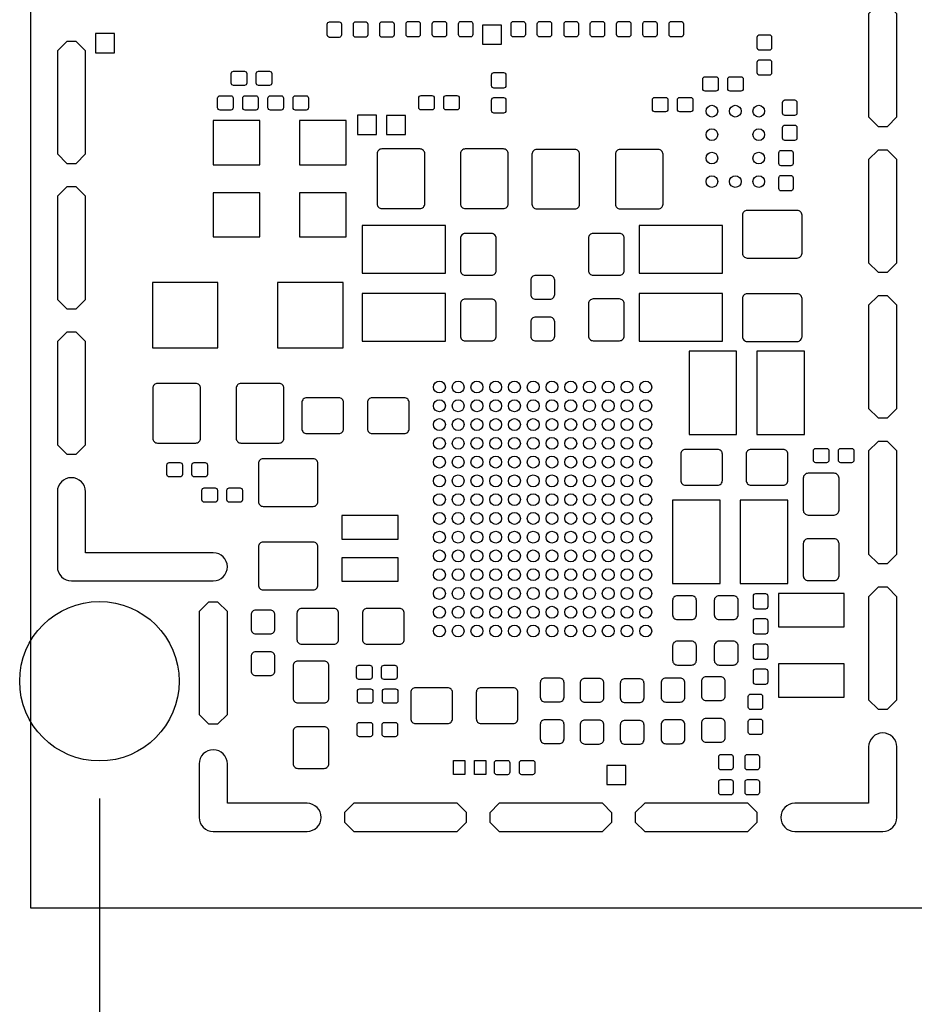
# Model space of a CAD drawing. Extents: x -24.7 to 59.4, y -30.7 to 50.3.
# Tile 2 of 4: x -1.7 to 17.4, y -6.9 to 14.1. Entities that reach past the tile are written whole.
import ezdxf

# ---------------------------------------------------------------- set-up
doc = ezdxf.new("R2010")
doc.units = 0
for name, color, linetype in [('BG_DIMENSION', 7, 'CONTINUOUS'), ('BG_OUTLINE', 7, 'CONTINUOUS'), ('PIN_BOTTOM', 7, 'CONTINUOUS')]:
    doc.layers.add(name, color=color, linetype=linetype)

msp = doc.modelspace()

# ---------------------------------------------------------------- linework, layer by layer
at = {"layer": 'BG_DIMENSION'}
msp.add_lwpolyline([(0, -2.5), (0, -11.0561)], dxfattribs=at)
at = {"layer": 'BG_OUTLINE'}
msp.add_lwpolyline([(-1.47, 30.67), (-1.47, -4.83), (23.5318, -4.83), (23.53, 30.67)], close=True, dxfattribs=at)
at = {"layer": 'PIN_BOTTOM'}
for points in [[(16.603, 14.4268), (16.403, 14.2268), (16.403, 12.0268), (16.603, 11.8268), (16.803, 11.8268), (17.003, 12.0268), (17.003, 14.2268), (16.803, 14.4268)], [(8.1668, 13.5768), (8.5732, 13.5768), (8.5732, 13.9832), (8.1668, 13.9832)], [(-0.0832, 13.3968), (0.3232, 13.3968), (0.3232, 13.8032), (-0.0832, 13.8032)], [(-0.697, 13.638), (-0.897, 13.438), (-0.897, 11.238), (-0.697, 11.038), (-0.497, 11.038), (-0.297, 11.238), (-0.297, 13.438), (-0.497, 13.638)], [(5.5048, 11.6558), (5.9112, 11.6558), (5.9112, 12.0622), (5.5048, 12.0622)], [(6.1228, 11.6528), (6.5292, 11.6528), (6.5292, 12.0592), (6.1228, 12.0592)], [(2.428, 11.0079), (3.4186, 11.0079), (3.4186, 11.9477), (2.428, 11.9477)], [(4.2685, 11.0079), (5.2591, 11.0079), (5.2591, 11.9477), (4.2685, 11.9477)], [(16.603, 11.3204), (16.403, 11.1204), (16.403, 8.9204), (16.603, 8.7204), (16.803, 8.7204), (17.003, 8.9204), (17.003, 11.1204), (16.803, 11.3204)], [(-0.697, 10.538), (-0.897, 10.338), (-0.897, 8.138), (-0.697, 7.938), (-0.497, 7.938), (-0.297, 8.138), (-0.297, 10.338), (-0.497, 10.538)], [(2.428, 9.4687), (3.4186, 9.4687), (3.4186, 10.4085), (2.428, 10.4085)], [(4.2685, 9.4687), (5.2591, 9.4687), (5.2591, 10.4085), (4.2685, 10.4085)], [(7.379, 8.6959), (7.379, 9.7119), (5.601, 9.7119), (5.601, 8.6959)], [(13.289, 8.6959), (13.289, 9.7119), (11.511, 9.7119), (11.511, 8.6959)], [(1.1305, 7.1045), (2.5275, 7.1045), (2.5275, 8.5015), (1.1305, 8.5015)], [(3.7975, 7.1045), (5.1945, 7.1045), (5.1945, 8.5015), (3.7975, 8.5015)], [(7.379, 7.2481), (7.379, 8.2641), (5.601, 8.2641), (5.601, 7.2481)], [(13.289, 7.2481), (13.289, 8.2641), (11.511, 8.2641), (11.511, 7.2481)], [(16.603, 8.214), (16.403, 8.014), (16.403, 5.814), (16.603, 5.614), (16.803, 5.614), (17.003, 5.814), (17.003, 8.014), (16.803, 8.214)], [(-0.697, 7.438), (-0.897, 7.238), (-0.897, 5.038), (-0.697, 4.838), (-0.497, 4.838), (-0.297, 5.038), (-0.297, 7.238), (-0.497, 7.438)], [(12.5721, 5.26), (13.5881, 5.26), (13.5881, 7.038), (12.5721, 7.038)], [(14.0199, 5.26), (15.0359, 5.26), (15.0359, 7.038), (14.0199, 7.038)], [(16.603, 5.1076), (16.403, 4.9076), (16.403, 2.7076), (16.603, 2.5076), (16.803, 2.5076), (17.003, 2.7076), (17.003, 4.9076), (16.803, 5.1076)], [(12.2181, 2.081), (13.2341, 2.081), (13.2341, 3.859), (12.2181, 3.859)], [(13.6659, 2.081), (14.6819, 2.081), (14.6819, 3.859), (13.6659, 3.859)], [(5.1724, 3.03), (6.3724, 3.03), (6.3724, 3.53), (5.1724, 3.53)], [(5.1724, 2.13), (6.3724, 2.13), (6.3724, 2.63), (5.1724, 2.63)], [(16.603, 2.0012), (16.403, 1.8012), (16.403, -0.3988), (16.603, -0.5988), (16.803, -0.5988), (17.003, -0.3988), (17.003, 1.8012), (16.803, 2.0012)], [(2.328, 1.688), (2.128, 1.488), (2.128, -0.712), (2.328, -0.912), (2.528, -0.912), (2.728, -0.712), (2.728, 1.488), (2.528, 1.688)], [(15.8805, 1.1577), (15.8805, 1.8689), (14.4835, 1.8689), (14.4835, 1.1577)], [(15.8805, -0.3409), (15.8805, 0.3703), (14.4835, 0.3703), (14.4835, -0.3409)], [(7.79, -1.69), (7.79, -1.99), (7.55, -1.99), (7.55, -1.69)], [(8.24, -1.69), (8.24, -1.99), (8, -1.99), (8, -1.69)], [(11.2232, -2.2032), (11.2232, -1.7968), (10.8168, -1.7968), (10.8168, -2.2032)], [(5.228, -3.002), (5.428, -3.202), (7.628, -3.202), (7.828, -3.002), (7.828, -2.802), (7.628, -2.602), (5.428, -2.602), (5.228, -2.802)], [(8.327, -3.003), (8.527, -3.203), (10.727, -3.203), (10.927, -3.003), (10.927, -2.803), (10.727, -2.603), (8.527, -2.603), (8.327, -2.803)], [(11.427, -3.002), (11.627, -3.202), (13.827, -3.202), (14.027, -3.002), (14.027, -2.802), (13.827, -2.602), (11.627, -2.602), (11.427, -2.802)]]:
    msp.add_lwpolyline(points, close=True, dxfattribs=at)
for points in [[(6.5376, 13.7823), (6.5376, 14.0109, -0.414214), (6.5884, 14.0617), (6.7916, 14.0617, -0.414214), (6.8424, 14.0109), (6.8424, 13.7823, -0.414214), (6.7916, 13.7315), (6.5884, 13.7315, -0.414214)], [(7.0976, 13.7823), (7.0976, 14.0109, -0.414214), (7.1484, 14.0617), (7.3516, 14.0617, -0.414214), (7.4024, 14.0109), (7.4024, 13.7823, -0.414214), (7.3516, 13.7315), (7.1484, 13.7315, -0.414214)], [(7.6576, 13.7823), (7.6576, 14.0109, -0.414214), (7.7084, 14.0617), (7.9116, 14.0617, -0.414214), (7.9624, 14.0109), (7.9624, 13.7823, -0.414214), (7.9116, 13.7315), (7.7084, 13.7315, -0.414214)], [(8.7776, 13.7823), (8.7776, 14.0109, -0.414214), (8.8284, 14.0617), (9.0316, 14.0617, -0.414214), (9.0824, 14.0109), (9.0824, 13.7823, -0.414214), (9.0316, 13.7315), (8.8284, 13.7315, -0.414214)], [(9.3376, 13.7823), (9.3376, 14.0109, -0.414214), (9.3884, 14.0617), (9.5916, 14.0617, -0.414214), (9.6424, 14.0109), (9.6424, 13.7823, -0.414214), (9.5916, 13.7315), (9.3884, 13.7315, -0.414214)], [(9.9076, 13.7823), (9.9076, 14.0109, -0.414214), (9.9584, 14.0617), (10.1616, 14.0617, -0.414214), (10.2124, 14.0109), (10.2124, 13.7823, -0.414214), (10.1616, 13.7315), (9.9584, 13.7315, -0.414214)], [(10.4676, 13.7823), (10.4676, 14.0109, -0.414214), (10.5184, 14.0617), (10.7216, 14.0617, -0.414214), (10.7724, 14.0109), (10.7724, 13.7823, -0.414214), (10.7216, 13.7315), (10.5184, 13.7315, -0.414214)], [(11.0276, 13.7823), (11.0276, 14.0109, -0.414214), (11.0784, 14.0617), (11.2816, 14.0617, -0.414214), (11.3324, 14.0109), (11.3324, 13.7823, -0.414214), (11.2816, 13.7315), (11.0784, 13.7315, -0.414214)], [(11.5876, 13.7823), (11.5876, 14.0109, -0.414214), (11.6384, 14.0617), (11.8416, 14.0617, -0.414214), (11.8924, 14.0109), (11.8924, 13.7823, -0.414214), (11.8416, 13.7315), (11.6384, 13.7315, -0.414214)], [(12.1476, 13.7823), (12.1476, 14.0109, -0.414214), (12.1984, 14.0617), (12.4016, 14.0617, -0.414214), (12.4524, 14.0109), (12.4524, 13.7823, -0.414214), (12.4016, 13.7315), (12.1984, 13.7315, -0.414214)], [(4.8576, 13.7743), (4.8576, 14.0029, -0.414214), (4.9084, 14.0537), (5.1116, 14.0537, -0.414214), (5.1624, 14.0029), (5.1624, 13.7743, -0.414214), (5.1116, 13.7235), (4.9084, 13.7235, -0.414214)], [(5.4176, 13.7757), (5.4176, 14.0043, -0.414214), (5.4684, 14.0551), (5.6716, 14.0551, -0.414214), (5.7224, 14.0043), (5.7224, 13.7757, -0.414214), (5.6716, 13.7249), (5.4684, 13.7249, -0.414214)], [(5.9776, 13.7757), (5.9776, 14.0043, -0.414214), (6.0284, 14.0551), (6.2316, 14.0551, -0.414214), (6.2824, 14.0043), (6.2824, 13.7757, -0.414214), (6.2316, 13.7249), (6.0284, 13.7249, -0.414214)], [(14.0276, 13.4991), (14.0276, 13.7277, -0.414214), (14.0784, 13.7785), (14.2816, 13.7785, -0.414214), (14.3324, 13.7277), (14.3324, 13.4991, -0.414214), (14.2816, 13.4483), (14.0784, 13.4483, -0.414214)], [(14.0276, 12.9657), (14.0276, 13.1943, -0.414214), (14.0784, 13.2451), (14.2816, 13.2451, -0.414214), (14.3324, 13.1943), (14.3324, 12.9657, -0.414214), (14.2816, 12.9149), (14.0784, 12.9149, -0.414214)], [(2.8623, 13.0024), (3.0909, 13.0024, -0.414214), (3.1417, 12.9516), (3.1417, 12.7484, -0.414214), (3.0909, 12.6976), (2.8623, 12.6976, -0.414214), (2.8115, 12.7484), (2.8115, 12.9516, -0.414214)], [(3.3957, 13.0024), (3.6243, 13.0024, -0.414214), (3.6751, 12.9516), (3.6751, 12.7484, -0.414214), (3.6243, 12.6976), (3.3957, 12.6976, -0.414214), (3.3449, 12.7484), (3.3449, 12.9516, -0.414214)], [(8.3626, 12.6927), (8.3626, 12.9213, -0.414214), (8.4134, 12.9721), (8.6166, 12.9721, -0.414214), (8.6674, 12.9213), (8.6674, 12.6927, -0.414214), (8.6166, 12.6419), (8.4134, 12.6419, -0.414214)], [(13.1443, 12.5776), (12.9157, 12.5776, -0.414214), (12.8649, 12.6284), (12.8649, 12.8316, -0.414214), (12.9157, 12.8824), (13.1443, 12.8824, -0.414214), (13.1951, 12.8316), (13.1951, 12.6284, -0.414214)], [(13.6777, 12.5776), (13.4491, 12.5776, -0.414214), (13.3983, 12.6284), (13.3983, 12.8316, -0.414214), (13.4491, 12.8824), (13.6777, 12.8824, -0.414214), (13.7285, 12.8316), (13.7285, 12.6284, -0.414214)], [(2.5723, 12.4779), (2.8009, 12.4779, -0.414214), (2.8517, 12.4271), (2.8517, 12.2239, -0.414214), (2.8009, 12.1731), (2.5723, 12.1731, -0.414214), (2.5215, 12.2239), (2.5215, 12.4271, -0.414214)], [(3.1057, 12.4779), (3.3343, 12.4779, -0.414214), (3.3851, 12.4271), (3.3851, 12.2239, -0.414214), (3.3343, 12.1731), (3.1057, 12.1731, -0.414214), (3.0549, 12.2239), (3.0549, 12.4271, -0.414214)], [(3.8743, 12.1731), (3.6457, 12.1731, -0.414214), (3.5949, 12.2239), (3.5949, 12.4271, -0.414214), (3.6457, 12.4779), (3.8743, 12.4779, -0.414214), (3.9251, 12.4271), (3.9251, 12.2239, -0.414214)], [(4.4077, 12.1731), (4.1791, 12.1731, -0.414214), (4.1283, 12.2239), (4.1283, 12.4271, -0.414214), (4.1791, 12.4779), (4.4077, 12.4779, -0.414214), (4.4585, 12.4271), (4.4585, 12.2239, -0.414214)], [(6.8593, 12.4814), (7.0879, 12.4814, -0.414214), (7.1387, 12.4306), (7.1387, 12.2274, -0.414214), (7.0879, 12.1766), (6.8593, 12.1766, -0.414214), (6.8085, 12.2274), (6.8085, 12.4306, -0.414214)], [(7.3927, 12.4814), (7.6213, 12.4814, -0.414214), (7.6721, 12.4306), (7.6721, 12.2274, -0.414214), (7.6213, 12.1766), (7.3927, 12.1766, -0.414214), (7.3419, 12.2274), (7.3419, 12.4306, -0.414214)], [(8.3626, 12.1593), (8.3626, 12.3879, -0.414214), (8.4134, 12.4387), (8.6166, 12.4387, -0.414214), (8.6674, 12.3879), (8.6674, 12.1593, -0.414214), (8.6166, 12.1085), (8.4134, 12.1085, -0.414214)], [(11.8423, 12.4424), (12.0709, 12.4424, -0.414214), (12.1217, 12.3916), (12.1217, 12.1884, -0.414214), (12.0709, 12.1376), (11.8423, 12.1376, -0.414214), (11.7915, 12.1884), (11.7915, 12.3916, -0.414214)], [(12.3757, 12.4424), (12.6043, 12.4424, -0.414214), (12.6551, 12.3916), (12.6551, 12.1884, -0.414214), (12.6043, 12.1376), (12.3757, 12.1376, -0.414214), (12.3249, 12.1884), (12.3249, 12.3916, -0.414214)], [(14.8724, 12.3377), (14.8724, 12.1091, -0.414214), (14.8216, 12.0583), (14.6184, 12.0583, -0.414214), (14.5676, 12.1091), (14.5676, 12.3377, -0.414214), (14.6184, 12.3885), (14.8216, 12.3885, -0.414214)], [(14.8724, 11.8043), (14.8724, 11.5757, -0.414214), (14.8216, 11.5249), (14.6184, 11.5249, -0.414214), (14.5676, 11.5757), (14.5676, 11.8043, -0.414214), (14.6184, 11.8551), (14.8216, 11.8551, -0.414214)], [(6.938, 11.2434, 0.414214), (6.8364, 11.345), (6.0236, 11.345, 0.414214), (5.922, 11.2434), (5.922, 10.1766, 0.414214), (6.0236, 10.075), (6.8364, 10.075, 0.414214), (6.938, 10.1766)], [(8.716, 11.2434, 0.414214), (8.6144, 11.345), (7.8016, 11.345, 0.414214), (7.7, 11.2434), (7.7, 10.1766, 0.414214), (7.8016, 10.075), (8.6144, 10.075, 0.414214), (8.716, 10.1766)], [(9.224, 10.1666, 0.414214), (9.3256, 10.065), (10.1384, 10.065, 0.414214), (10.24, 10.1666), (10.24, 11.2334, 0.414214), (10.1384, 11.335), (9.3256, 11.335, 0.414214), (9.224, 11.2334)], [(11.002, 10.1666, 0.414214), (11.1036, 10.065), (11.9164, 10.065, 0.414214), (12.018, 10.1666), (12.018, 11.2334, 0.414214), (11.9164, 11.335), (11.1036, 11.335, 0.414214), (11.002, 11.2334)], [(14.7924, 11.2643), (14.7924, 11.0357, -0.414214), (14.7416, 10.9849), (14.5384, 10.9849, -0.414214), (14.4876, 11.0357), (14.4876, 11.2643, -0.414214), (14.5384, 11.3151), (14.7416, 11.3151, -0.414214)], [(14.7924, 10.7309), (14.7924, 10.5023, -0.414214), (14.7416, 10.4515), (14.5384, 10.4515, -0.414214), (14.4876, 10.5023), (14.4876, 10.7309, -0.414214), (14.5384, 10.7817), (14.7416, 10.7817, -0.414214)], [(13.8136, 10.036, 0.414214), (13.712, 9.9344), (13.712, 9.1216, 0.414214), (13.8136, 9.02), (14.8804, 9.02, 0.414214), (14.982, 9.1216), (14.982, 9.9344, 0.414214), (14.8804, 10.036)], [(7.8006, 9.5415, 0.414214), (7.699, 9.4399), (7.699, 8.7541, 0.414214), (7.8006, 8.6525), (8.3594, 8.6525, 0.414214), (8.461, 8.7541), (8.461, 9.4399, 0.414214), (8.3594, 9.5415)], [(10.5306, 9.5435, 0.414214), (10.429, 9.4419), (10.429, 8.7561, 0.414214), (10.5306, 8.6545), (11.0894, 8.6545, 0.414214), (11.191, 8.7561), (11.191, 9.4419, 0.414214), (11.0894, 9.5435)], [(9.3016, 8.649, 0.414214), (9.2, 8.5474), (9.2, 8.2426, 0.414214), (9.3016, 8.141), (9.6064, 8.141, 0.414214), (9.708, 8.2426), (9.708, 8.5474, 0.414214), (9.6064, 8.649)], [(13.8136, 8.258, 0.414214), (13.712, 8.1564), (13.712, 7.3436, 0.414214), (13.8136, 7.242), (14.8804, 7.242, 0.414214), (14.982, 7.3436), (14.982, 8.1564, 0.414214), (14.8804, 8.258)], [(7.8006, 8.1445, 0.414214), (7.699, 8.0429), (7.699, 7.3571, 0.414214), (7.8006, 7.2555), (8.3594, 7.2555, 0.414214), (8.461, 7.3571), (8.461, 8.0429, 0.414214), (8.3594, 8.1445)], [(10.5306, 8.1465, 0.414214), (10.429, 8.0449), (10.429, 7.3591, 0.414214), (10.5306, 7.2575), (11.0894, 7.2575, 0.414214), (11.191, 7.3591), (11.191, 8.0449, 0.414214), (11.0894, 8.1465)], [(9.3016, 7.76, 0.414214), (9.2, 7.6584), (9.2, 7.3536, 0.414214), (9.3016, 7.252), (9.6064, 7.252, 0.414214), (9.708, 7.3536), (9.708, 7.6584, 0.414214), (9.6064, 7.76)], [(2.155, 6.2444, 0.414214), (2.0534, 6.346), (1.2406, 6.346, 0.414214), (1.139, 6.2444), (1.139, 5.1776, 0.414214), (1.2406, 5.076), (2.0534, 5.076, 0.414214), (2.155, 5.1776)], [(3.933, 6.2444, 0.414214), (3.8314, 6.346), (3.0186, 6.346, 0.414214), (2.917, 6.2444), (2.917, 5.1776, 0.414214), (3.0186, 5.076), (3.8314, 5.076, 0.414214), (3.933, 5.1776)], [(4.3175, 5.3806, 0.414214), (4.4191, 5.279), (5.1049, 5.279, 0.414214), (5.2065, 5.3806), (5.2065, 5.9394, 0.414214), (5.1049, 6.041), (4.4191, 6.041, 0.414214), (4.3175, 5.9394)], [(5.7145, 5.3806, 0.414214), (5.8161, 5.279), (6.5019, 5.279, 0.414214), (6.6035, 5.3806), (6.6035, 5.9394, 0.414214), (6.5019, 6.041), (5.8161, 6.041, 0.414214), (5.7145, 5.9394)], [(13.2845, 4.8394, 0.414214), (13.1829, 4.941), (12.4971, 4.941, 0.414214), (12.3955, 4.8394), (12.3955, 4.2806, 0.414214), (12.4971, 4.179), (13.1829, 4.179, 0.414214), (13.2845, 4.2806)], [(14.6815, 4.8394, 0.414214), (14.5799, 4.941), (13.8941, 4.941, 0.414214), (13.7925, 4.8394), (13.7925, 4.2806, 0.414214), (13.8941, 4.179), (14.5799, 4.179, 0.414214), (14.6815, 4.2806)], [(15.5043, 4.6576), (15.2757, 4.6576, -0.414214), (15.2249, 4.7084), (15.2249, 4.9116, -0.414214), (15.2757, 4.9624), (15.5043, 4.9624, -0.414214), (15.5551, 4.9116), (15.5551, 4.7084, -0.414214)], [(16.0377, 4.6576), (15.8091, 4.6576, -0.414214), (15.7583, 4.7084), (15.7583, 4.9116, -0.414214), (15.8091, 4.9624), (16.0377, 4.9624, -0.414214), (16.0885, 4.9116), (16.0885, 4.7084, -0.414214)], [(1.7183, 4.3546), (1.4897, 4.3546, -0.414214), (1.4389, 4.4054), (1.4389, 4.6086, -0.414214), (1.4897, 4.6594), (1.7183, 4.6594, -0.414214), (1.7691, 4.6086), (1.7691, 4.4054, -0.414214)], [(2.2517, 4.3546), (2.0231, 4.3546, -0.414214), (1.9723, 4.4054), (1.9723, 4.6086, -0.414214), (2.0231, 4.6594), (2.2517, 4.6594, -0.414214), (2.3025, 4.6086), (2.3025, 4.4054, -0.414214)], [(4.5584, 3.726, 0.414214), (4.66, 3.8276), (4.66, 4.6404, 0.414214), (4.5584, 4.742), (3.4916, 4.742, 0.414214), (3.39, 4.6404), (3.39, 3.8276, 0.414214), (3.4916, 3.726)], [(15.6694, 3.5425, 0.414214), (15.771, 3.6441), (15.771, 4.3299, 0.414214), (15.6694, 4.4315), (15.1106, 4.4315, 0.414214), (15.009, 4.3299), (15.009, 3.6441, 0.414214), (15.1106, 3.5425)], [(2.428, 2.138, 1), (2.428, 2.738), (-0.297, 2.738), (-0.297, 4.038, 1), (-0.897, 4.038), (-0.897, 2.438, 0.414214), (-0.597, 2.138)], [(2.2363, 4.1194), (2.4649, 4.1194, -0.414214), (2.5157, 4.0686), (2.5157, 3.8654, -0.414214), (2.4649, 3.8146), (2.2363, 3.8146, -0.414214), (2.1855, 3.8654), (2.1855, 4.0686, -0.414214)], [(2.7697, 4.1194), (2.9983, 4.1194, -0.414214), (3.0491, 4.0686), (3.0491, 3.8654, -0.414214), (2.9983, 3.8146), (2.7697, 3.8146, -0.414214), (2.7189, 3.8654), (2.7189, 4.0686, -0.414214)], [(4.5584, 1.948, 0.414214), (4.66, 2.0496), (4.66, 2.8624, 0.414214), (4.5584, 2.964), (3.4916, 2.964, 0.414214), (3.39, 2.8624), (3.39, 2.0496, 0.414214), (3.4916, 1.948)], [(15.6694, 2.1455, 0.414214), (15.771, 2.2471), (15.771, 2.9329, 0.414214), (15.6694, 3.0345), (15.1106, 3.0345, 0.414214), (15.009, 2.9329), (15.009, 2.2471, 0.414214), (15.1106, 2.1455)], [(12.73, 1.7204, 0.414214), (12.6284, 1.822), (12.3236, 1.822, 0.414214), (12.222, 1.7204), (12.222, 1.4156, 0.414214), (12.3236, 1.314), (12.6284, 1.314, 0.414214), (12.73, 1.4156)], [(13.619, 1.7204, 0.414214), (13.5174, 1.822), (13.2126, 1.822, 0.414214), (13.111, 1.7204), (13.111, 1.4156, 0.414214), (13.2126, 1.314), (13.5174, 1.314, 0.414214), (13.619, 1.4156)], [(14.2514, 1.8173), (14.2514, 1.5887, -0.414214), (14.2006, 1.5379), (13.9974, 1.5379, -0.414214), (13.9466, 1.5887), (13.9466, 1.8173, -0.414214), (13.9974, 1.8681), (14.2006, 1.8681, -0.414214)], [(3.6394, 1.008, 0.414214), (3.741, 1.1096), (3.741, 1.4144, 0.414214), (3.6394, 1.516), (3.3346, 1.516, 0.414214), (3.233, 1.4144), (3.233, 1.1096, 0.414214), (3.3346, 1.008)], [(4.2125, 0.8886, 0.414214), (4.3141, 0.787), (4.9999, 0.787, 0.414214), (5.1015, 0.8886), (5.1015, 1.4474, 0.414214), (4.9999, 1.549), (4.3141, 1.549, 0.414214), (4.2125, 1.4474)], [(5.6095, 0.8886, 0.414214), (5.7111, 0.787), (6.3969, 0.787, 0.414214), (6.4985, 0.8886), (6.4985, 1.4474, 0.414214), (6.3969, 1.549), (5.7111, 1.549, 0.414214), (5.6095, 1.4474)], [(14.2514, 1.2839), (14.2514, 1.0553, -0.414214), (14.2006, 1.0045), (13.9974, 1.0045, -0.414214), (13.9466, 1.0553), (13.9466, 1.2839, -0.414214), (13.9974, 1.3347), (14.2006, 1.3347, -0.414214)], [(12.222, 0.4456, 0.414214), (12.3236, 0.344), (12.6284, 0.344, 0.414214), (12.73, 0.4456), (12.73, 0.7504, 0.414214), (12.6284, 0.852), (12.3236, 0.852, 0.414214), (12.222, 0.7504)], [(13.111, 0.4456, 0.414214), (13.2126, 0.344), (13.5174, 0.344, 0.414214), (13.619, 0.4456), (13.619, 0.7504, 0.414214), (13.5174, 0.852), (13.2126, 0.852, 0.414214), (13.111, 0.7504)], [(13.9466, 0.5161), (13.9466, 0.7447, -0.414214), (13.9974, 0.7955), (14.2006, 0.7955, -0.414214), (14.2514, 0.7447), (14.2514, 0.5161, -0.414214), (14.2006, 0.4653), (13.9974, 0.4653, -0.414214)], [(3.6394, 0.119, 0.414214), (3.741, 0.2206), (3.741, 0.5254, 0.414214), (3.6394, 0.627), (3.3346, 0.627, 0.414214), (3.233, 0.5254), (3.233, 0.2206, 0.414214), (3.3346, 0.119)], [(4.7914, -0.4615, 0.414214), (4.893, -0.3599), (4.893, 0.3259, 0.414214), (4.7914, 0.4275), (4.2326, 0.4275, 0.414214), (4.131, 0.3259), (4.131, -0.3599, 0.414214), (4.2326, -0.4615)], [(5.5353, 0.3414), (5.7639, 0.3414, -0.414214), (5.8147, 0.2906), (5.8147, 0.0874, -0.414214), (5.7639, 0.0366), (5.5353, 0.0366, -0.414214), (5.4845, 0.0874), (5.4845, 0.2906, -0.414214)], [(6.0687, 0.3414), (6.2973, 0.3414, -0.414214), (6.3481, 0.2906), (6.3481, 0.0874, -0.414214), (6.2973, 0.0366), (6.0687, 0.0366, -0.414214), (6.0179, 0.0874), (6.0179, 0.2906, -0.414214)], [(13.9466, -0.0173), (13.9466, 0.2113, -0.414214), (13.9974, 0.2621), (14.2006, 0.2621, -0.414214), (14.2514, 0.2113), (14.2514, -0.0173, -0.414214), (14.2006, -0.0681), (13.9974, -0.0681, -0.414214)], [(9.8064, -0.44, 0.414214), (9.908, -0.3384), (9.908, -0.0336, 0.414214), (9.8064, 0.068), (9.5016, 0.068, 0.414214), (9.4, -0.0336), (9.4, -0.3384, 0.414214), (9.5016, -0.44)], [(10.6564, -0.45, 0.414214), (10.758, -0.3484), (10.758, -0.0436, 0.414214), (10.6564, 0.058), (10.3516, 0.058, 0.414214), (10.25, -0.0436), (10.25, -0.3484, 0.414214), (10.3516, -0.45)], [(11.5124, -0.454, 0.414214), (11.614, -0.3524), (11.614, -0.0476, 0.414214), (11.5124, 0.054), (11.2076, 0.054, 0.414214), (11.106, -0.0476), (11.106, -0.3524, 0.414214), (11.2076, -0.454)], [(12.3824, -0.444, 0.414214), (12.484, -0.3424), (12.484, -0.0376, 0.414214), (12.3824, 0.064), (12.0776, 0.064, 0.414214), (11.976, -0.0376), (11.976, -0.3424, 0.414214), (12.0776, -0.444)], [(13.2424, -0.414, 0.414214), (13.344, -0.3124), (13.344, -0.0076, 0.414214), (13.2424, 0.094), (12.9376, 0.094, 0.414214), (12.836, -0.0076), (12.836, -0.3124, 0.414214), (12.9376, -0.414)], [(5.5523, -0.1642), (5.7809, -0.1642, -0.414214), (5.8317, -0.215), (5.8317, -0.4182, -0.414214), (5.7809, -0.469), (5.5523, -0.469, -0.414214), (5.5015, -0.4182), (5.5015, -0.215, -0.414214)], [(6.0857, -0.1642), (6.3143, -0.1642, -0.414214), (6.3651, -0.215), (6.3651, -0.4182, -0.414214), (6.3143, -0.469), (6.0857, -0.469, -0.414214), (6.0349, -0.4182), (6.0349, -0.215, -0.414214)], [(6.6385, -0.7994, 0.414214), (6.7401, -0.901), (7.4259, -0.901, 0.414214), (7.5275, -0.7994), (7.5275, -0.2406, 0.414214), (7.4259, -0.139), (6.7401, -0.139, 0.414214), (6.6385, -0.2406)], [(8.0355, -0.7994, 0.414214), (8.1371, -0.901), (8.8229, -0.901, 0.414214), (8.9245, -0.7994), (8.9245, -0.2406, 0.414214), (8.8229, -0.139), (8.1371, -0.139, 0.414214), (8.0355, -0.2406)], [(14.1414, -0.3253), (14.1414, -0.5539, -0.414214), (14.0906, -0.6047), (13.8874, -0.6047, -0.414214), (13.8366, -0.5539), (13.8366, -0.3253, -0.414214), (13.8874, -0.2745), (14.0906, -0.2745, -0.414214)], [(9.8064, -1.329, 0.414214), (9.908, -1.2274), (9.908, -0.9226, 0.414214), (9.8064, -0.821), (9.5016, -0.821, 0.414214), (9.4, -0.9226), (9.4, -1.2274, 0.414214), (9.5016, -1.329)], [(10.6564, -1.339, 0.414214), (10.758, -1.2374), (10.758, -0.9326, 0.414214), (10.6564, -0.831), (10.3516, -0.831, 0.414214), (10.25, -0.9326), (10.25, -1.2374, 0.414214), (10.3516, -1.339)], [(11.5124, -1.343, 0.414214), (11.614, -1.2414), (11.614, -0.9366, 0.414214), (11.5124, -0.835), (11.2076, -0.835, 0.414214), (11.106, -0.9366), (11.106, -1.2414, 0.414214), (11.2076, -1.343)], [(12.3824, -1.333, 0.414214), (12.484, -1.2314), (12.484, -0.9266, 0.414214), (12.3824, -0.825), (12.0776, -0.825, 0.414214), (11.976, -0.9266), (11.976, -1.2314, 0.414214), (12.0776, -1.333)], [(13.2424, -1.303, 0.414214), (13.344, -1.2014), (13.344, -0.8966, 0.414214), (13.2424, -0.795), (12.9376, -0.795, 0.414214), (12.836, -0.8966), (12.836, -1.2014, 0.414214), (12.9376, -1.303)], [(14.1414, -0.8587), (14.1414, -1.0873, -0.414214), (14.0906, -1.1381), (13.8874, -1.1381, -0.414214), (13.8366, -1.0873), (13.8366, -0.8587, -0.414214), (13.8874, -0.8079), (14.0906, -0.8079, -0.414214)], [(4.7914, -1.8585, 0.414214), (4.893, -1.7569), (4.893, -1.0711, 0.414214), (4.7914, -0.9695), (4.2326, -0.9695, 0.414214), (4.131, -1.0711), (4.131, -1.7569, 0.414214), (4.2326, -1.8585)], [(5.7743, -1.1824), (5.5457, -1.1824, -0.414214), (5.4949, -1.1316), (5.4949, -0.9284, -0.414214), (5.5457, -0.8776), (5.7743, -0.8776, -0.414214), (5.8251, -0.9284), (5.8251, -1.1316, -0.414214)], [(6.3077, -1.1824), (6.0791, -1.1824, -0.414214), (6.0283, -1.1316), (6.0283, -0.9284, -0.414214), (6.0791, -0.8776), (6.3077, -0.8776, -0.414214), (6.3585, -0.9284), (6.3585, -1.1316, -0.414214)], [(16.703, -3.202, 0.414214), (17.003, -2.902), (17.003, -1.402, 1), (16.403, -1.402), (16.403, -2.602), (14.828, -2.602, 1), (14.828, -3.202)], [(4.428, -3.202, 1), (4.428, -2.602), (2.728, -2.602), (2.728, -1.762, 1), (2.128, -1.762), (2.128, -2.902, 0.414214), (2.428, -3.202)], [(13.5124, -1.6123), (13.5124, -1.8409, -0.414214), (13.4616, -1.8917), (13.2584, -1.8917, -0.414214), (13.2076, -1.8409), (13.2076, -1.6123, -0.414214), (13.2584, -1.5615), (13.4616, -1.5615, -0.414214)], [(14.0724, -1.6123), (14.0724, -1.8409, -0.414214), (14.0216, -1.8917), (13.8184, -1.8917, -0.414214), (13.7676, -1.8409), (13.7676, -1.6123, -0.414214), (13.8184, -1.5615), (14.0216, -1.5615, -0.414214)], [(8.4723, -1.6876), (8.7009, -1.6876, -0.414214), (8.7517, -1.7384), (8.7517, -1.9416, -0.414214), (8.7009, -1.9924), (8.4723, -1.9924, -0.414214), (8.4215, -1.9416), (8.4215, -1.7384, -0.414214)], [(9.0057, -1.6876), (9.2343, -1.6876, -0.414214), (9.2851, -1.7384), (9.2851, -1.9416, -0.414214), (9.2343, -1.9924), (9.0057, -1.9924, -0.414214), (8.9549, -1.9416), (8.9549, -1.7384, -0.414214)], [(13.5124, -2.1457), (13.5124, -2.3743, -0.414214), (13.4616, -2.4251), (13.2584, -2.4251, -0.414214), (13.2076, -2.3743), (13.2076, -2.1457, -0.414214), (13.2584, -2.0949), (13.4616, -2.0949, -0.414214)], [(14.0724, -2.1457), (14.0724, -2.3743, -0.414214), (14.0216, -2.4251), (13.8184, -2.4251, -0.414214), (13.7676, -2.3743), (13.7676, -2.1457, -0.414214), (13.8184, -2.0949), (14.0216, -2.0949, -0.414214)]]:
    msp.add_lwpolyline(points, format="xyb", close=True, dxfattribs=at)
for centre, radius in [((13.06, 12.15), 0.125), ((13.56, 12.15), 0.125), ((14.06, 12.15), 0.125), ((13.06, 11.65), 0.125), ((14.06, 11.65), 0.125), ((13.06, 11.15), 0.125), ((14.06, 11.15), 0.125), ((13.06, 10.65), 0.125), ((13.56, 10.65), 0.125), ((14.06, 10.65), 0.125), ((7.25, 6.27), 0.127), ((7.65, 6.27), 0.127), ((8.05, 6.27), 0.127), ((8.45, 6.27), 0.127), ((8.85, 6.27), 0.127), ((9.25, 6.27), 0.127), ((9.65, 6.27), 0.127), ((10.05, 6.27), 0.127), ((10.45, 6.27), 0.127), ((10.85, 6.27), 0.127), ((11.25, 6.27), 0.127), ((11.65, 6.27), 0.127), ((7.25, 5.87), 0.127), ((7.65, 5.87), 0.127), ((8.05, 5.87), 0.127), ((8.45, 5.87), 0.127), ((8.85, 5.87), 0.127), ((9.25, 5.87), 0.127), ((9.65, 5.87), 0.127), ((10.05, 5.87), 0.127), ((10.45, 5.87), 0.127), ((10.85, 5.87), 0.127), ((11.25, 5.87), 0.127), ((11.65, 5.87), 0.127), ((7.25, 5.47), 0.127), ((7.65, 5.47), 0.127), ((8.05, 5.47), 0.127), ((8.45, 5.47), 0.127), ((8.85, 5.47), 0.127), ((9.25, 5.47), 0.127), ((9.65, 5.47), 0.127), ((10.05, 5.47), 0.127), ((10.45, 5.47), 0.127), ((10.85, 5.47), 0.127), ((11.25, 5.47), 0.127), ((11.65, 5.47), 0.127), ((7.25, 5.07), 0.127), ((7.65, 5.07), 0.127), ((8.05, 5.07), 0.127), ((8.45, 5.07), 0.127), ((8.85, 5.07), 0.127), ((9.25, 5.07), 0.127), ((9.65, 5.07), 0.127), ((10.05, 5.07), 0.127), ((10.45, 5.07), 0.127), ((10.85, 5.07), 0.127), ((11.25, 5.07), 0.127), ((11.65, 5.07), 0.127), ((7.25, 4.67), 0.127), ((7.65, 4.67), 0.127), ((8.05, 4.67), 0.127), ((8.45, 4.67), 0.127), ((8.85, 4.67), 0.127), ((9.25, 4.67), 0.127), ((9.65, 4.67), 0.127), ((10.05, 4.67), 0.127), ((10.45, 4.67), 0.127), ((10.85, 4.67), 0.127), ((11.25, 4.67), 0.127), ((11.65, 4.67), 0.127), ((7.25, 4.27), 0.127), ((7.65, 4.27), 0.127), ((8.05, 4.27), 0.127), ((8.45, 4.27), 0.127), ((8.85, 4.27), 0.127), ((9.25, 4.27), 0.127), ((9.65, 4.27), 0.127), ((10.05, 4.27), 0.127), ((10.45, 4.27), 0.127), ((10.85, 4.27), 0.127), ((11.25, 4.27), 0.127), ((11.65, 4.27), 0.127), ((7.25, 3.87), 0.127), ((7.65, 3.87), 0.127), ((8.05, 3.87), 0.127), ((8.45, 3.87), 0.127), ((8.85, 3.87), 0.127), ((9.25, 3.87), 0.127), ((9.65, 3.87), 0.127), ((10.05, 3.87), 0.127), ((10.45, 3.87), 0.127), ((10.85, 3.87), 0.127), ((11.25, 3.87), 0.127), ((11.65, 3.87), 0.127), ((7.25, 3.47), 0.127), ((7.65, 3.47), 0.127), ((8.05, 3.47), 0.127), ((8.45, 3.47), 0.127), ((8.85, 3.47), 0.127), ((9.25, 3.47), 0.127), ((9.65, 3.47), 0.127), ((10.05, 3.47), 0.127), ((10.45, 3.47), 0.127), ((10.85, 3.47), 0.127), ((11.25, 3.47), 0.127), ((11.65, 3.47), 0.127), ((7.25, 3.07), 0.127), ((7.65, 3.07), 0.127), ((8.05, 3.07), 0.127), ((8.45, 3.07), 0.127), ((8.85, 3.07), 0.127), ((9.25, 3.07), 0.127), ((9.65, 3.07), 0.127), ((10.05, 3.07), 0.127), ((10.45, 3.07), 0.127), ((10.85, 3.07), 0.127), ((11.25, 3.07), 0.127), ((11.65, 3.07), 0.127), ((7.25, 2.67), 0.127), ((7.65, 2.67), 0.127), ((8.05, 2.67), 0.127), ((8.45, 2.67), 0.127), ((8.85, 2.67), 0.127), ((9.25, 2.67), 0.127), ((9.65, 2.67), 0.127), ((10.05, 2.67), 0.127), ((10.45, 2.67), 0.127), ((10.85, 2.67), 0.127), ((11.25, 2.67), 0.127), ((11.65, 2.67), 0.127), ((7.25, 2.27), 0.127), ((7.65, 2.27), 0.127), ((8.05, 2.27), 0.127), ((8.45, 2.27), 0.127), ((8.85, 2.27), 0.127), ((9.25, 2.27), 0.127), ((9.65, 2.27), 0.127), ((10.05, 2.27), 0.127), ((10.45, 2.27), 0.127), ((10.85, 2.27), 0.127), ((11.25, 2.27), 0.127), ((11.65, 2.27), 0.127), ((7.25, 1.87), 0.127), ((7.65, 1.87), 0.127), ((8.05, 1.87), 0.127), ((8.45, 1.87), 0.127), ((8.85, 1.87), 0.127), ((9.25, 1.87), 0.127), ((9.65, 1.87), 0.127), ((10.05, 1.87), 0.127), ((10.45, 1.87), 0.127), ((10.85, 1.87), 0.127), ((11.25, 1.87), 0.127), ((11.65, 1.87), 0.127), ((0, 0), 1.7), ((7.25, 1.47), 0.127), ((7.65, 1.47), 0.127), ((8.05, 1.47), 0.127), ((8.45, 1.47), 0.127), ((8.85, 1.47), 0.127), ((9.25, 1.47), 0.127), ((9.65, 1.47), 0.127), ((10.05, 1.47), 0.127), ((10.45, 1.47), 0.127), ((10.85, 1.47), 0.127), ((11.25, 1.47), 0.127), ((11.65, 1.47), 0.127), ((7.25, 1.07), 0.127), ((7.65, 1.07), 0.127), ((8.05, 1.07), 0.127), ((8.45, 1.07), 0.127), ((8.85, 1.07), 0.127), ((9.25, 1.07), 0.127), ((9.65, 1.07), 0.127), ((10.05, 1.07), 0.127), ((10.45, 1.07), 0.127), ((10.85, 1.07), 0.127), ((11.25, 1.07), 0.127), ((11.65, 1.07), 0.127)]:
    msp.add_circle(centre, radius, dxfattribs=at)

doc.saveas('drawing.dxf')
